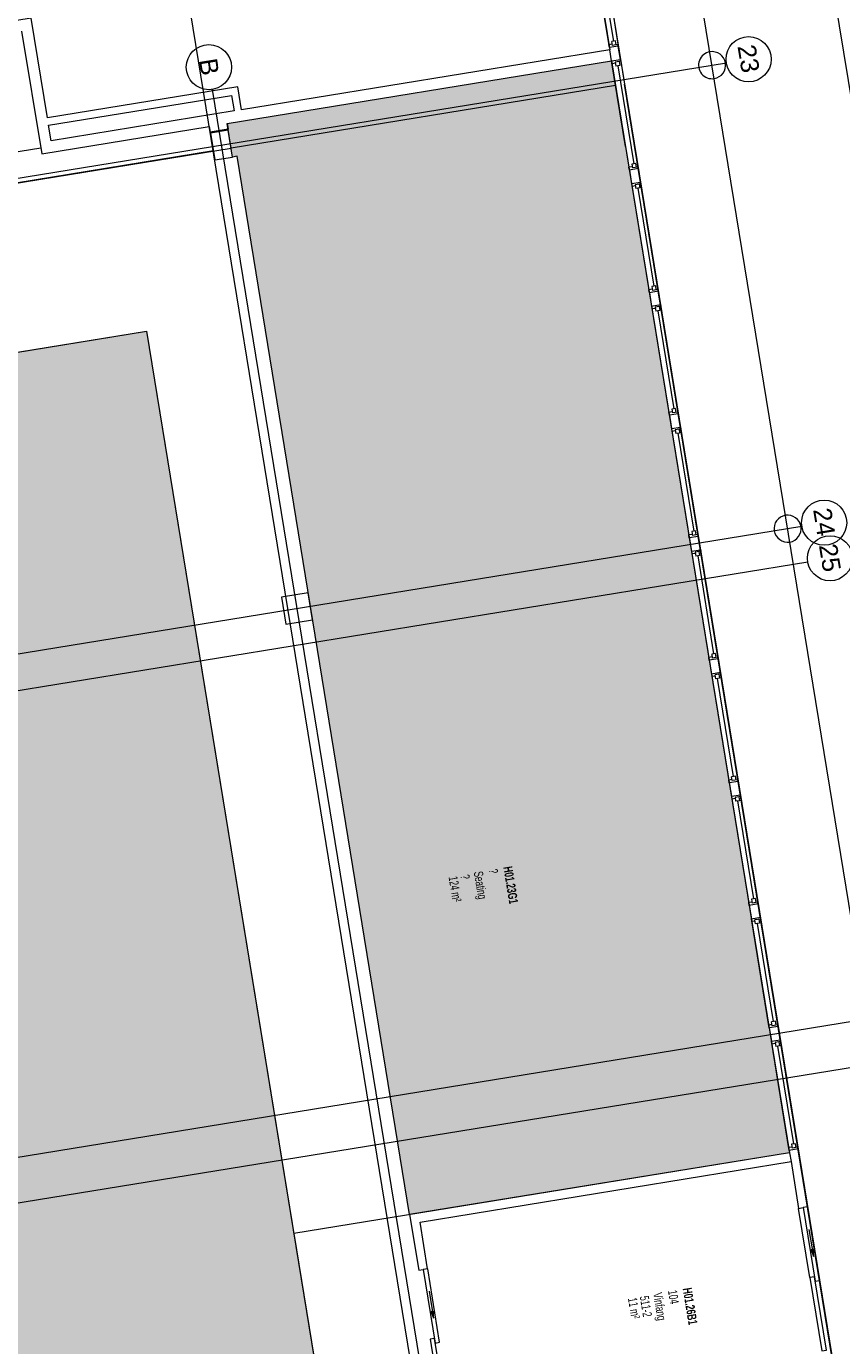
# Model space of a CAD drawing. Header units: millimetres. Extents: x 108537 to 157721, y 1314926 to 1362142.
# Tile 6 of 9: x 132296 to 141317, y 1329924 to 1344535. Entities that reach past the tile are written whole.
import ezdxf

# ---------------------------------------------------------------- set-up
doc = ezdxf.new("R2010")
doc.units = ezdxf.units.MM
for name, color, linetype, lineweight in [('A2-D', 250, 'Continuous', 18), ('A2-DOR', 250, 'Continuous', 9), ('A2-V', 250, 'Continuous', 25), ('A2-VI', 250, 'Continuous', 9), ('A200', 250, 'Continuous', 9), ('A222', 250, 'Continuous', 9), ('A23', 250, 'Continuous', 9), ('A24', 250, 'Continuous', 9), ('A254', 250, 'Continuous', 9), ('A822Floor Plan', 250, 'Continuous', 9), ('A862', 250, 'Continuous', 9), ('A862-Text', 250, 'Continuous', 9)]:
    doc.layers.add(name, color=color, linetype=linetype, lineweight=lineweight)
doc.layers.add('A200-14_kiosk', color=7, linetype='Continuous', lineweight=5, true_color=0xc7d6ef)
doc.layers.add('A822Custom 1Custom 2Custom 3Floor Plan00_ Shared Levels and Grids', color=250, linetype='Continuous', lineweight=9, plot=False)
doc.layers.add('A852-TYNN', color=7, linetype='Continuous', lineweight=5, plot=False)
doc.styles.add('Arial Narrow', font='ARIALN.TTF', dxfattribs={"width": 0.8, "height": 100})
doc.styles.add('Arial Narrow_B', font='ARIALNB.TTF', dxfattribs={"width": 0.8, "height": 100})
doc.styles.add('Arial_1', font='arial.ttf', dxfattribs={"height": 200})

# ---------------------------------------------------------------- blocks, each defined once
blk = doc.blocks.new('M_Round Column - 300mm Diameter-543497-br002-h01-a-200-1-0001')
at = {"layer": 'A222'}
for start, end in [(90, 180), (360, 90), (180, 360)]:
    blk.add_arc((0, 0), 150, start, end, dxfattribs=at)
blk = doc.blocks.new('M_Rectangular Column - 300 x 300 mm-778674-br002-h01-a-200-1-0001')
at = {"layer": 'A222'}
for p, q in [((150, 150), (-150, 150)), ((-150, 150), (-150, -150)), ((150, -150), (150, 150)), ((-150, -150), (150, -150))]:
    blk.add_line(p, q, dxfattribs=at)
blk = doc.blocks.new('M_Fixed - 1225 x 2000 mm-653751-br002-h01-a-200-1-0001')
at = {"layer": 'A2-VI'}
for p, q in [((-612.5, 63), (-593.5, 63)), ((-593.5, 63), (-593.5, 0)), ((-593.5, 44), (-549.5, 44)), ((-549.5, 44), (-549.5, 0)), ((-549.5, 22), (549.5, 22)), ((549.5, 44), (549.5, 0)), ((593.5, 44), (549.5, 44)), ((593.5, 63), (593.5, 0)), ((611.4, 63), (593.5, 63)), ((-612.5, -37), (-580.5, -37)), ((-593.5, 0), (-549.5, 0)), ((-580.5, 0), (-580.5, -37)), ((549.5, 0), (593.5, 0)), ((580.5, 0), (580.5, -37)), ((612.5, -37), (580.5, -37))]:
    blk.add_line(p, q, dxfattribs=at)
blk = doc.blocks.new('M_Fixed - 1225 x 2000 mm-655071-br002-h01-a-200-1-0001')
at = {"layer": 'A2-VI'}
for p, q in [((-612.5, 37), (-580.5, 37)), ((-580.5, 0), (-580.5, 37)), ((580.5, 0), (580.5, 37)), ((612.5, 37), (580.5, 37)), ((-612.5, -63), (-593.5, -63)), ((-593.5, -63), (-593.5, 0)), ((-593.5, 0), (-549.5, 0)), ((-593.5, -44), (-549.5, -44)), ((-549.5, -44), (-549.5, 0)), ((-549.5, -22), (549.5, -22)), ((549.5, 0), (593.5, 0)), ((549.5, -44), (549.5, 0)), ((593.5, -44), (549.5, -44)), ((593.5, -63), (593.5, 0)), ((611.4, -63), (593.5, -63))]:
    blk.add_line(p, q, dxfattribs=at)
blk = doc.blocks.new('M_Door-Double-Sliding - 1600 x 2100mm-656873-br002-h01-a-200-1-0001')
at = {"layer": 'A200'}
blk.add_hatch(color=256, dxfattribs=at).paths.add_polyline_path([(324, 115), (248, 102), (324, 88)], flags=0)
at = {"layer": 'A2-D'}
for p, q in [((25, 177), (-800, 177)), ((-800, 177), (-800, 127)), ((25, 127), (25, 177)), ((-800, 127), (25, 127)), ((800, 127), (-25, 127)), ((-25, 127), (-25, 77)), ((-25, 77), (800, 77)), ((800, 77), (800, 127))]:
    blk.add_line(p, q, dxfattribs=at)
at = {"layer": 'A200'}
for p, q in [((324, 115), (248, 102)), ((552, 102), (248, 102)), ((248, 102), (324, 88)), ((324, 88), (324, 115))]:
    blk.add_line(p, q, dxfattribs=at)
blk = doc.blocks.new('M_Door-Double-Sliding - 1600 x 2100mm-823202-br002-h01-a-200-1-0001')
at = {"layer": 'A200'}
blk.add_hatch(color=256, dxfattribs=at).paths.add_polyline_path([(324, 115), (248, 102), (324, 88)], flags=0)
at = {"layer": 'A2-D'}
for p, q in [((25, 177), (-800, 177)), ((-800, 177), (-800, 127)), ((25, 127), (25, 177)), ((-800, 127), (25, 127)), ((800, 127), (-25, 127)), ((-25, 127), (-25, 77)), ((-25, 77), (800, 77)), ((800, 77), (800, 127))]:
    blk.add_line(p, q, dxfattribs=at)
at = {"layer": 'A200'}
for p, q in [((324, 115), (248, 102)), ((552, 102), (248, 102)), ((248, 102), (324, 88)), ((324, 88), (324, 115))]:
    blk.add_line(p, q, dxfattribs=at)
blk = doc.blocks.new('Grid - M_Grid Head - Circle_smaller text-849452-br002-h01-a-200-1-0001')
at = {"layer": 'A822Floor Plan'}
blk.add_circle((0, 0), 2.5, dxfattribs=at)

msp = doc.modelspace()

# ---------------------------------------------------------------- hatches: boundary and pattern name
at = {"layer": 'A200-14_kiosk'}
h = msp.add_hatch(color=256, dxfattribs=at)
h.dxf.hatch_style = 1
h.paths.add_polyline_path([(134518, 1343458), (134578, 1343088), (134627, 1343096), (136537, 1331376), (140742, 1332061), (138772, 1344152)])
h = msp.add_hatch(color=256, dxfattribs=at)
h.dxf.hatch_style = 1
h.paths.add_polyline_path([(124531, 1339678), (126609, 1326921), (135704, 1328403), (133626, 1341160)])
h.paths.add_polyline_path([(130117, 1337397), (130165, 1337101), (129609, 1337010), (129561, 1337306)], flags=16)

# ---------------------------------------------------------------- linework, layer by layer
at = {"layer": 'A2-V', "color": 0}
for p, q in [((134528, 1343397), (134518, 1343458)), ((134320, 1343426), (134330, 1343365)), ((134330, 1343365), (134528, 1343397))]:
    msp.add_line(p, q, dxfattribs=at)
at = {"layer": 'A222', "color": 0}
for p, q in [((134530, 1343384), (134332, 1343352)), ((134332, 1343352), (134381, 1343056)), ((134578, 1343088), (134530, 1343384)), ((134381, 1343056), (134578, 1343088))]:
    msp.add_line(p, q, dxfattribs=at)
for start, end in [(99.2542, 279.2542), (9.2542, 99.2542), (279.2542, 9.2542)]:
    msp.add_arc((139884, 1344105), 150, start, end, dxfattribs=at)
at = {"layer": 'A23', "color": 0}
for p, q in [((138747, 1344300), (138550, 1345509)), ((138649, 1345525), (138846, 1344316)), ((138846, 1344316), (138747, 1344300)), ((138747, 1344300), (138751, 1344276)), ((138870, 1344168), (138846, 1344316)), ((138772, 1344152), (138870, 1344168)), ((138926, 1343205), (138772, 1344152)), ((138870, 1344168), (138915, 1343896)), ((139067, 1342959), (138969, 1342942)), ((138969, 1342942), (138993, 1342794)), ((139091, 1342810), (139067, 1342959)), ((138993, 1342794), (139091, 1342810)), ((139288, 1341601), (139190, 1341585)), ((139190, 1341585), (139214, 1341437)), ((139313, 1341453), (139288, 1341601)), ((139214, 1341437), (139313, 1341453)), ((139510, 1340244), (139411, 1340228)), ((139534, 1340096), (139510, 1340244)), ((139411, 1340228), (139435, 1340080)), ((139435, 1340080), (139534, 1340096)), ((139731, 1338887), (139632, 1338871)), ((139632, 1338871), (139656, 1338723)), ((139755, 1338739), (139731, 1338887)), ((139656, 1338723), (139755, 1338739)), ((139952, 1337530), (139853, 1337514)), ((139853, 1337514), (139877, 1337366)), ((139976, 1337382), (139952, 1337530)), ((139877, 1337366), (139976, 1337382)), ((140173, 1336173), (140074, 1336157)), ((140074, 1336157), (140098, 1336009)), ((140197, 1336025), (140173, 1336173)), ((140098, 1336009), (140197, 1336025)), ((140394, 1334816), (140295, 1334800)), ((140295, 1334800), (140319, 1334652)), ((140418, 1334668), (140394, 1334816)), ((140319, 1334652), (140418, 1334668)), ((140516, 1333443), (140319, 1334652)), ((140615, 1333459), (140516, 1333443)), ((140516, 1333443), (140541, 1333295)), ((140639, 1333311), (140615, 1333459)), ((140541, 1333295), (140639, 1333311)), ((140738, 1332086), (140541, 1333295)), ((140836, 1332102), (140738, 1332086)), ((140738, 1332086), (140742, 1332061)), ((140742, 1332061), (140758, 1331962)), ((140941, 1331460), (140836, 1332102)), ((140758, 1331962), (140842, 1331444)), ((140842, 1331444), (140891, 1331452)), ((140967, 1330679), (140842, 1331444))]:
    msp.add_line(p, q, dxfattribs=at)
at = {"layer": 'A24', "color": 0}
for p, q in [((132528, 1343522), (132348, 1344627)), ((132243, 1344482), (132465, 1343124)), ((138751, 1344276), (134676, 1343612)), ((138772, 1344152), (138751, 1344276)), ((134518, 1343458), (138772, 1344152)), ((134635, 1343866), (132528, 1343522)), ((132541, 1343440), (134566, 1343770)), ((134566, 1343770), (134594, 1343599)), ((134676, 1343612), (134635, 1343866)), ((134594, 1343599), (132569, 1343269)), ((132465, 1343124), (134320, 1343426)), ((132569, 1343269), (132541, 1343440)), ((140742, 1332061), (136537, 1331376)), ((136652, 1331293), (140758, 1331962)), ((136537, 1331376), (136638, 1330759)), ((136736, 1330775), (136652, 1331293)), ((136638, 1330759), (136687, 1330767))]:
    msp.add_line(p, q, dxfattribs=at)
at = {"layer": 'A254', "color": 0}
for p, q in [((138548, 1361383), (145320, 1319816)), ((142605, 1321245), (138915, 1343896)), ((138816, 1343880), (134562, 1343187)), ((138926, 1343205), (140306, 1334734)), ((134365, 1343155), (131848, 1342745))]:
    msp.add_line(p, q, dxfattribs=at)
at = {"layer": 'A822Custom 1Custom 2Custom 3Floor Plan00_ Shared Levels and Grids', "color": 0}
for p, q in [((143879, 1319581), (137107, 1361148)), ((138352, 1318680), (131580, 1360247)), ((111314, 1339450), (140042, 1344130)), ((138451, 1318696), (134355, 1343836)), ((112602, 1334391), (140878, 1338998)), ((112215, 1333923), (140942, 1338603)), ((113487, 1328963), (141762, 1333570)), ((113115, 1328395), (141843, 1333076))]:
    msp.add_line(p, q, dxfattribs=at)
at = {"layer": 'A852-TYNN'}
msp.add_lwpolyline([(136179, 1360997), (136286, 1360338), (136336, 1360346), (136419, 1359831), (135170, 1359041), (133936, 1358840), (134427, 1355830), (135661, 1356031), (137096, 1355678), (137179, 1355172), (137080, 1355156), (142902, 1319422)], dxfattribs=at)
for points in [[(136920, 1355515), (138751, 1344276), (134676, 1343612), (134635, 1343866), (132528, 1343522), (132348, 1344627), (131846, 1344545), (130645, 1351918), (133138, 1352324), (132647, 1355337), (135653, 1355827)], [(123483, 1341382), (134562, 1343187), (134518, 1343458), (138772, 1344152), (140742, 1332061), (135254, 1331167), (135704, 1328403), (126130, 1326843), (125752, 1329168), (125418, 1329113), (123567, 1340477), (123629, 1340488)], [(134578, 1343088), (134518, 1343458), (138772, 1344152), (140742, 1332061), (136537, 1331376), (134627, 1343096), (134578, 1343088)], [(133626, 1341160), (135704, 1328403), (126609, 1326921), (124531, 1339678)]]:
    msp.add_lwpolyline(points, close=True, dxfattribs=at)
at = {"layer": 'A862', "color": 0}
for p, q in [((132455, 1343186), (131793, 1343078)), ((124531, 1339678), (133626, 1341160)), ((133626, 1341160), (135704, 1328403))]:
    msp.add_line(p, q, dxfattribs=at)

# ---------------------------------------------------------------- block references
at = {"layer": 'A2-DOR', "color": 0, "rotation": 99.25424722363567}
for name, p in [('M_Door-Double-Sliding - 1600 x 2100mm-656873-br002-h01-a-200-1-0001', (141145, 1330683)), ('M_Door-Double-Sliding - 1600 x 2100mm-823202-br002-h01-a-200-1-0001', (136941, 1329998))]:
    msp.add_blockref(name, p, dxfattribs=at)
at = {"layer": 'A2-VI', "color": 0}
for name, p, rotation in [('M_Fixed - 1225 x 2000 mm-655071-br002-h01-a-200-1-0001', (138685, 1344910), 99.25424722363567), ('M_Fixed - 1225 x 2000 mm-653751-br002-h01-a-200-1-0001', (138907, 1343553), 279.2542472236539), ('M_Fixed - 1225 x 2000 mm-653751-br002-h01-a-200-1-0001', (139128, 1342196), 279.2542472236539), ('M_Fixed - 1225 x 2000 mm-653751-br002-h01-a-200-1-0001', (139349, 1340839), 279.2542472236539), ('M_Fixed - 1225 x 2000 mm-653751-br002-h01-a-200-1-0001', (139570, 1339482), 279.2542472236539), ('M_Fixed - 1225 x 2000 mm-653751-br002-h01-a-200-1-0001', (139791, 1338125), 279.2542472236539), ('M_Fixed - 1225 x 2000 mm-655071-br002-h01-a-200-1-0001', (140012, 1336767), 99.25424722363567), ('M_Fixed - 1225 x 2000 mm-653751-br002-h01-a-200-1-0001', (140233, 1335410), 279.2542472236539), ('M_Fixed - 1225 x 2000 mm-655071-br002-h01-a-200-1-0001', (140454, 1334053), 99.25424722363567), ('M_Fixed - 1225 x 2000 mm-653751-br002-h01-a-200-1-0001', (140676, 1332696), 279.2542472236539)]:
    msp.add_blockref(name, p, dxfattribs=dict(at, rotation=rotation))
at = {"layer": 'A222', "color": 0, "rotation": 279.2542472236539}
for name, p in [('M_Round Column - 300mm Diameter-543497-br002-h01-a-200-1-0001', (140720, 1338972)), ('M_Rectangular Column - 300 x 300 mm-778674-br002-h01-a-200-1-0001', (135291, 1338088))]:
    msp.add_blockref(name, p, dxfattribs=at)
at = {"layer": 'A822Custom 1Custom 2Custom 3Floor Plan00_ Shared Levels and Grids', "color": 0}
for p, xscale, yscale, zscale, rotation in [((134315, 1344083), 99.99999999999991, 99.99999999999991, 99.99999999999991, 9.254247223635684), ((140288, 1344171), 99.99999999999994, 99.99999999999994, 99.99999999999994, 279.2542472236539), ((141124, 1339038), 99.99999999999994, 99.99999999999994, 99.99999999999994, 279.2542472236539), ((141189, 1338644), 99.99999999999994, 99.99999999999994, 99.99999999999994, 279.2542472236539)]:
    msp.add_blockref('Grid - M_Grid Head - Circle_smaller text-849452-br002-h01-a-200-1-0001', p, dxfattribs=dict(at, xscale=xscale, yscale=yscale, zscale=zscale, rotation=rotation))

# ---------------------------------------------------------------- texts
at = {"layer": 'A822Custom 1Custom 2Custom 3Floor Plan00_ Shared Levels and Grids', "color": 0, "char_height": 200, "attachment_point": 1, "rotation": 279.2542, "style": 'Arial_1'}
for s, insert, width in [('23', (140362, 1344347), 384.81), ('B', (134402, 1344195), 232.49), ('24', (141199, 1339215), 384.81), ('25', (141263, 1338820), 384.81)]:
    msp.add_mtext(s, dxfattribs=dict(at, insert=insert, width=width))
at = {"layer": 'A862-Text', "color": 0, "char_height": 100, "attachment_point": 1, "rotation": 279.2542}
for s, insert, width, style in [('?', (137197, 1335149), 64.13, 'Arial Narrow'), ('Seating', (137345, 1335185), 384.81, 'Arial Narrow'), ('?', (137509, 1335212), 64.13, 'Arial Narrow'), ('H01.23G1', (137672, 1335239), 513.08, 'Arial Narrow_B'), ('124 m²', (137066, 1335130), 352.74, 'Arial Narrow'), ('511-2', (139182, 1330483), 295.02, 'Arial Narrow'), ('Vinfang', (139330, 1330519), 384.81, 'Arial Narrow'), ('104', (139494, 1330546), 192.4, 'Arial Narrow'), ('H01.26B1', (139657, 1330572), 506.67, 'Arial Narrow_B'), ('11 m²', (139051, 1330463), 288.61, 'Arial Narrow')]:
    msp.add_mtext(s, dxfattribs=dict(at, insert=insert, width=width, style=style))

doc.saveas('drawing.dxf')
